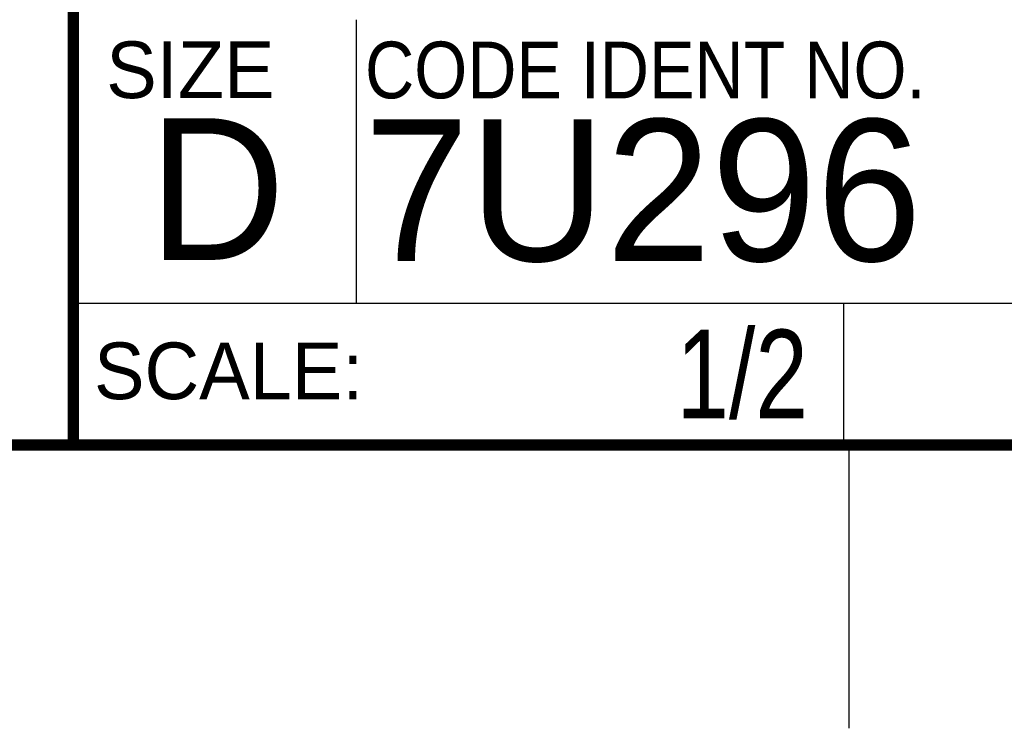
# Model space of a CAD drawing. Header units: inches. Extents: x 0 to 34, y 0 to 22.
# Tile 119 of 127: x 28.3 to 30, y 0 to 1.3. Entities that reach past the tile are written whole.
import ezdxf

# ---------------------------------------------------------------- set-up
doc = ezdxf.new("R2010")
doc.units = ezdxf.units.IN
doc.header["$LTSCALE"] = 1.87
doc.header["$MEASUREMENT"] = 0
doc.layers.get('0').update_dxf_attribs({"linetype": 'CONTINUOUS'})
doc.layers.add('DETAIL', color=7, linetype='CONTINUOUS')
doc.styles.get("Standard").update_dxf_attribs({"font": 'txt', "width": 0.8})
doc.styles.add('TEXTSTYLE_2', font='txt')
doc.styles.add('TEXTSTYLE_3', font='txt', dxfattribs={"width": 0.9})

msp = doc.modelspace()

# ---------------------------------------------------------------- linework, layer by layer
at = {"color": 2, "linetype": 'CONTINUOUS'}
for p, q in [((28.88002, 0.75), (28.88002, 1.25)), ((28.37954, 0.75004), (29.73954, 0.75004)), ((28.37954, 0.75004), (28.37954, 0.50004)), ((28.38002, 0.75), (33.50002, 0.75)), ((29.73954, 0.75004), (29.73954, 0.50004)), ((28.37954, 0.50004), (29.73954, 0.50004)), ((29.75002, 0), (29.75002, 0.5))]:
    msp.add_line(p, q, dxfattribs=at)
at = {"color": 7, "linetype": 'CONTINUOUS', "const_width": 0.02}
for points in [[(28.38002, 3), (28.38002, 0.5)], [(0.50002, 0.5), (33.50002, 0.5)]]:
    msp.add_lwpolyline(points, dxfattribs=at)

# ---------------------------------------------------------------- texts
at = {"color": 2, "linetype": 'CONTINUOUS', "char_height": 0.1, "attachment_point": 1, "line_spacing_factor": 0.9}
for s, insert, width, style in [('SIZE', (28.43795, 1.21181), 0.4, 'TEXTSTYLE_2'), ('CODE IDENT NO.', (28.89492, 1.21148), 1.26, 'TEXTSTYLE_3'), ('SCALE:', (28.41638, 0.68064), 0.6, 'TEXTSTYLE_2')]:
    msp.add_mtext(s, dxfattribs=dict(at, insert=insert, width=width, style=style))
at = {"color": 7, "linetype": 'CONTINUOUS', "char_height": 0.25, "attachment_point": 1, "line_spacing_factor": 0.9, "style": 'TEXTSTYLE_2'}
for s, insert, width in [('7U296', (28.89285, 1.07447), 1.25), ('D  ', (28.51282, 1.07639), 0.75)]:
    msp.add_mtext(s, dxfattribs=dict(at, insert=insert, width=width))
at = {"layer": 'DETAIL', "color": 7, "linetype": 'CONTINUOUS', "insert": (29.67704, 0.70316), "char_height": 0.15625, "width": 0.375, "attachment_point": 3, "line_spacing_factor": 0.9}
msp.add_mtext('1/2', dxfattribs=at)

doc.saveas('drawing.dxf')
